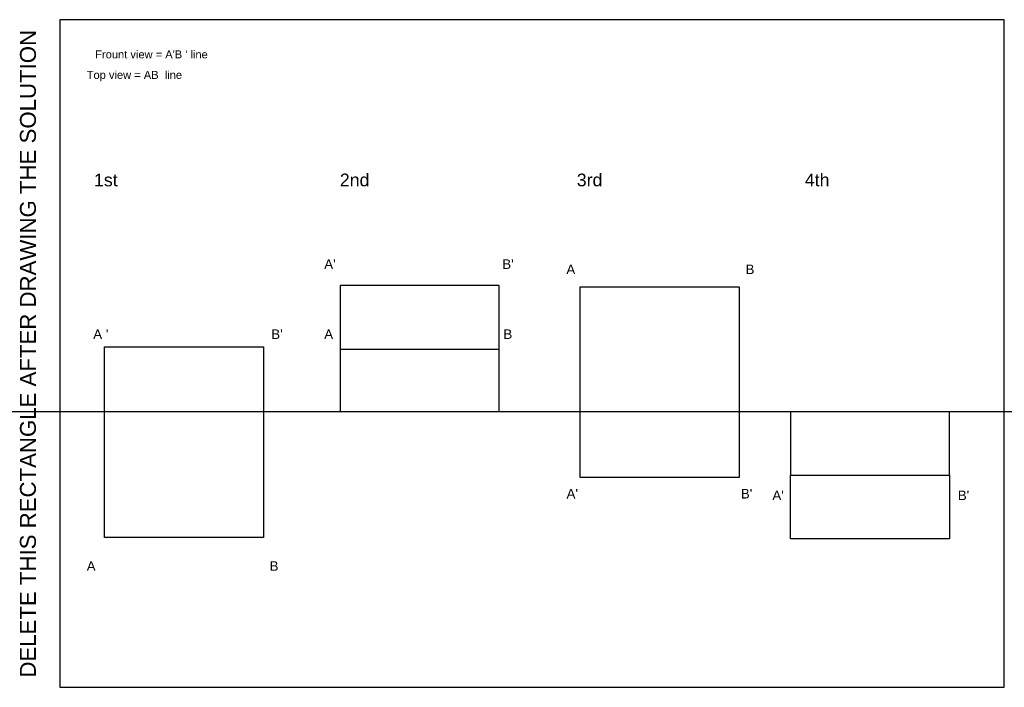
# Model space of a CAD drawing. Header units: millimetres. Extents: x -13 to 297, y 0 to 210.
import ezdxf

# ---------------------------------------------------------------- set-up
doc = ezdxf.new("R2010")
doc.units = ezdxf.units.MM
doc.layers.add('Comments', color=10, linetype='Continuous', lineweight=13, plot=False)
doc.layers.add('thick continuous', color=7, linetype='Continuous', lineweight=30)
doc.styles.get("Standard").update_dxf_attribs({"font": 'arial.ttf'})

msp = doc.modelspace()

# ---------------------------------------------------------------- linework, layer by layer
msp.add_lwpolyline([(0, 0), (297, 0), (297, 210), (0, 210)], close=True)
at = {"layer": 'thick continuous'}
for p, q in [((138.12, 126.37), (88.12, 126.37)), ((163.6, 125.99), (213.6, 125.99)), ((14.01, 107.13), (64.01, 107.13)), ((88.12, 106.37), (138.12, 106.37)), ((98.57, 86.75), (148.57, 86.75)), ((213.6, 65.99), (163.6, 65.99)), ((229.78, 66.75), (279.78, 66.75)), ((64.01, 47.13), (14.01, 47.13)), ((279.78, 46.75), (229.78, 46.75))]:
    msp.add_line(p, q, dxfattribs=at)
at = {"layer": 'thick continuous', "lineweight": 25}
for p, q in [((88.12, 126.37), (88.12, 86.75)), ((138.12, 106.37), (138.12, 126.37)), ((163.6, 85.99), (163.6, 125.99)), ((213.6, 125.99), (213.6, 65.99)), ((14.01, 87.13), (14.01, 107.13)), ((64.01, 107.13), (64.01, 87.13)), ((138.12, 86.75), (138.12, 106.37)), ((14.01, 47.13), (14.01, 87.13)), ((64.01, 87.13), (64.01, 47.13)), ((229.78, 86.75), (229.78, 66.75)), ((279.78, 66.75), (279.78, 86.75)), ((163.6, 65.99), (163.6, 85.99)), ((229.78, 46.75), (229.78, 66.75)), ((279.78, 66.75), (279.78, 46.75))]:
    msp.add_line(p, q, dxfattribs=at)
at = {"layer": 'thick continuous', "lineweight": 30}
msp.add_xline((134.52, 86.75), (1, 0), dxfattribs=at)

# ---------------------------------------------------------------- texts
at = {"layer": 'Comments'}
msp.add_text('DELETE THIS RECTANGLE AFTER DRAWING THE SOLUTION', height=5, rotation=90, dxfattribs=at).set_placement((-7.57, 3.05))
at = {"layer": 'thick continuous', "attachment_point": 1}
for s, width, insert, char_height in [("Frount view = A'B ' line", 126.7467, (11.09, 200.34), 2.5), ('Top view = AB  line', 51.3005, (8.42, 193.88), 2.5), ('1st                                             2nd                                          3rd                                         4th', 278.4096, (10.71, 161.59), 4), ("      A'                                             B'", 74.8858, (76.13, 134.61), 3), ('      A                                              B', 74.8858, (152.28, 132.98), 3), ("      A '                                            B'", 74.8858, (3.48, 112.58), 3), ('      A                                              B', 74.8858, (76.13, 112.58), 3), ("A'                                            B'", 68.3669, (159.32, 62.39), 3), ("A'                                               B'", 68.3669, (224.06, 61.89), 3), ('A                                               B', 65.8269, (8.42, 39.64), 3)]:
    msp.add_mtext_dynamic_manual_height_columns(s, width=width, gutter_width=12.5, heights=[0], dxfattribs=dict(at, insert=insert, char_height=char_height))

doc.saveas('drawing.dxf')
